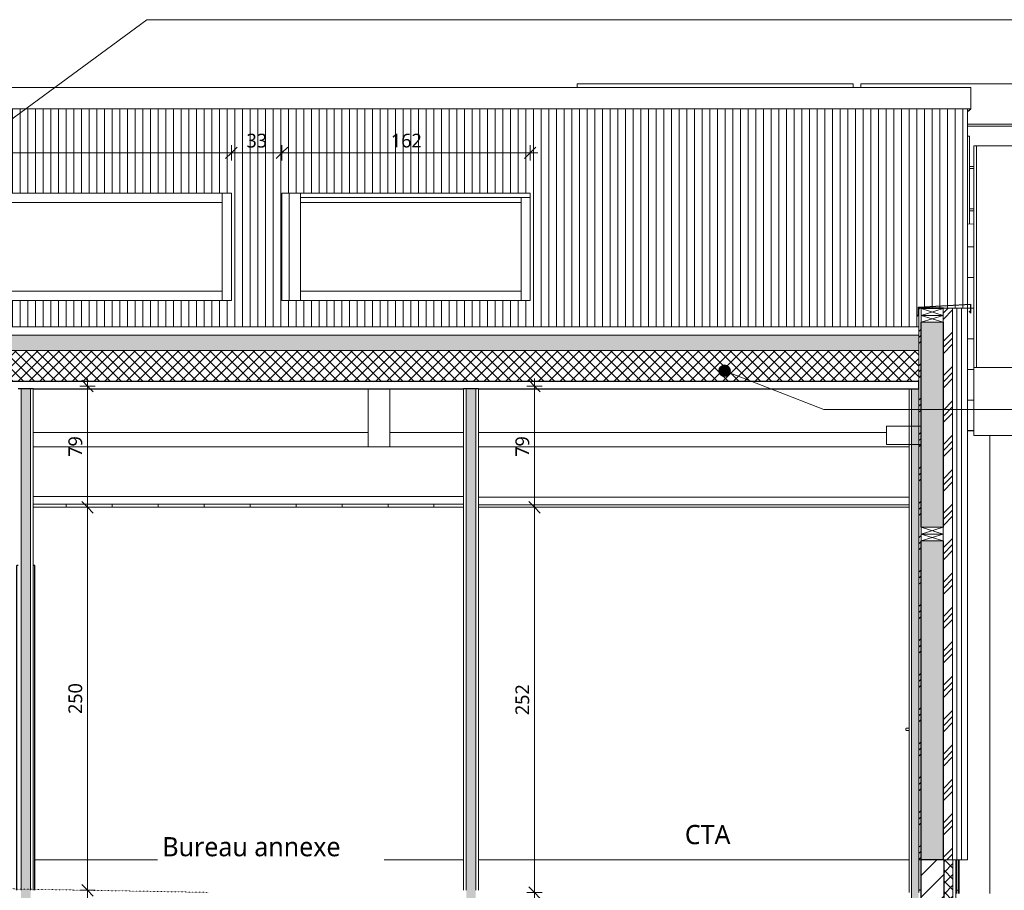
# Model space of a CAD drawing. Header units: millimetres. Extents: x -19731 to 221935, y -2951 to 6011.
# Tile 26 of 41: x 135783 to 142207, y 0 to 5682. Entities that reach past the tile are written whole.
import ezdxf

# ---------------------------------------------------------------- set-up
doc = ezdxf.new("R2010")
doc.units = ezdxf.units.MM
doc.linetypes.add('A-pointilles', pattern=[0.53, 0, -0.53])
for name, color, linetype, lineweight in [('A-ANNO-DIMS', 211, 'Continuous', 9), ('A-ANNO-DIMS-50', 211, 'Continuous', 9), ('A-AREA-IDEN', 2, 'Continuous', 9), ('A-CLNG', 13, 'Continuous', 13), ('A-CLNG-FNSH', 13, 'Continuous', 13), ('A-CLNG-PATT', 13, 'Continuous', 13), ('A-DETL-GENF', 92, 'Continuous', 13), ('A-DOOR', 31, 'Continuous', 25), ('A-DOOR-FRAM', 31, 'Continuous', 25), ('A-GLAZ-CWMG', 51, 'Continuous', 13), ('A-ROOF', 132, 'Continuous', 13), ('A-ROOF-FNSH', 132, 'Continuous', 13), ('A-ROOF-PATT', 132, 'Continuous', 13), ('A-WALL', 113, 'Continuous', 13), ('A-WALL-FNSH', 113, 'Continuous', 13), ('A-WALL-PATT', 111, 'Continuous', 13), ('C-TOPO-FNSH', 192, 'A-pointilles', 13), ('G-ANNO-TEXT', 231, 'Continuous', 9), ('Q-SPCQ', 91, 'Continuous', 13), ('S-BEAM', 12, 'Continuous', 13)]:
    doc.layers.add(name, color=color, linetype=linetype, lineweight=lineweight)
doc.styles.add('Trebuchet MS', font='trebuc.ttf', dxfattribs={"height": 90})
doc.styles.add('Trebuchet MS_1', font='trebuc.ttf', dxfattribs={"height": 125})
doc.dimstyles.new('Cotes100e_Intérieur', dxfattribs={"dimscale": 304.8, "dimtxt": 92.785582, "dimasz": 0.246063, "dimexe": 0.164042, "dimexo": 0.0625, "dimgap": 0.032808, "dimtad": 1, "dimdec": 0, "dimlfac": 0.1, "dimzin": 0, "dimdsep": 46, "dimtxsty": 'Trebuchet MS', "dimblk1": 'OBLIQUE', "dimblk2": 'OBLIQUE', "dimsah": 1, "dimcen": 0.09, "dimdle": 0.164042, "dimazin": 0, "dimtfac": 1, "dimtdec": 4, "dimtix": 1, "dimtmove": 0, "dimatfit": 3, "dimfxl": 0.164042, "dimfxlon": 1, "dimtvp": 1, "dimtolj": 1, "dimtzin": 0, "dimarcsym": 2})
pattern_1 = [(45, (124385.96, 3183.11), (-112.2532, 112.2532), []), (45, (124425.64, 3183.11), (0, 224.5064), []), (45, (124346.27, 3183.11), (0, 224.5064), [])]
pattern_2 = [(135, (141967.266, 2636.57), (-177.7999, 88.8996), [15.715, -110.008]), (135, (141889.48, 2669.904), (-177.7999, 88.8996), [15.715, -110.008]), (135, (141967.266, 2681.02), (-177.7999, 88.8996), [15.715, -110.008]), (135, (141889.48, 2714.355), (-177.7999, 88.8996), [15.715, -110.008]), (161.565, (141956.153, 2647.68), (-355.59962, 88.89985), [35.141, -245.986]), (161.565, (141922.816, 2658.792), (-355.59962, 88.89985), [35.141, -245.986]), (161.565, (141956.154, 2692.13), (-355.59962, 88.89985), [35.141, -245.986]), (161.565, (141922.816, 2703.242), (-355.59962, 88.89985), [35.141, -245.986]), (225, (141889.48, 2647.68), (177.7999, 88.8996), [15.715, -110.008]), (225, (141967.266, 2681.02), (177.7999, 88.8996), [15.715, -110.008]), (225, (141889.48, 2692.13), (177.7999, 88.8996), [15.715, -110.008]), (225, (141967.265, 2725.467), (177.7999, 88.8996), [15.715, -110.008]), (198.435, (141922.816, 2658.792), (355.59962, 88.89985), [35.141, -245.986]), (198.435, (141956.153, 2669.904), (355.59962, 88.89985), [35.141, -245.986]), (198.435, (141922.816, 2703.242), (355.59962, 88.89985), [35.141, -245.986]), (198.435, (141956.153, 2714.355), (355.59962, 88.89985), [35.141, -245.986])]

# ---------------------------------------------------------------- blocks, each defined once
blk = doc.blocks.new('Family - IfcBeam - POUTRE-251686-COUPE HH_50')
at = {"layer": 'S-BEAM', "color": 10, "lineweight": 18}
for p, q in [((13462.7, 4921.4), (13475.8, 4921.4)), ((13475.8, 4921.4), (13475.8, 4349.7))]:
    blk.add_line(p, q, dxfattribs=at)
blk = doc.blocks.new('Family - IfcBeam - POUTRE-252028-COUPE HH_50')
at = {"layer": 'S-BEAM', "color": 10, "lineweight": 18}
for p, q in [((9036.6, 4550), (9036.6, 3850)), ((9111.6, 3850), (9111.6, 4550))]:
    blk.add_line(p, q, dxfattribs=at)
blk = doc.blocks.new('Family - IfcBeam - POUTRE-252108-COUPE HH_50')
at = {"layer": 'S-BEAM', "color": 10, "lineweight": 18}
for p, q in [((9623.2, 3273.7), (9552.9, 3273.7)), ((9552.9, 3273.7), (9552.9, 3083.9)), ((9692.9, 3273.7), (9623.2, 3273.7)), ((9692.9, 3083.3), (9692.9, 3273.7)), ((9552.9, 3083.9), (9552.9, 2893.5)), ((9692.9, 2893.5), (9692.9, 3083.3)), ((9552.9, 2893.5), (9623, 2893.5)), ((9623, 2893.5), (9692.9, 2893.5))]:
    blk.add_line(p, q, dxfattribs=at)
blk = doc.blocks.new('Family - IfcBeam - PANNE-252250-COUPE HH_50')
at = {"layer": 'S-BEAM', "color": 10, "lineweight": 18}
for p, q in [((9552.9, 2988.6), (7367.7, 2988.6)), ((10174.2, 2988.6), (9692.9, 2988.6)), ((12934.8, 2988.6), (10272.2, 2988.6))]:
    blk.add_line(p, q, dxfattribs=at)
blk = doc.blocks.new('Family - IfcBeam - CVT-252492-COUPE HH_50')
at = {"layer": 'S-BEAM', "color": 10, "lineweight": 18}
for p, q in [((7367.7, 2895), (9552.9, 2895)), ((9692.9, 2895), (10174.2, 2895)), ((10272.2, 2895), (13081.7, 2895))]:
    blk.add_line(p, q, dxfattribs=at)
blk = doc.blocks.new('Family - IfcBeam - CVT-252644-COUPE HH_50')
at = {"layer": 'S-BEAM', "color": 10, "lineweight": 18}
for p, q in [((12956.4, 3030), (12934.8, 3030)), ((12934.8, 3030), (12934.8, 2921.5)), ((13159.8, 3030), (12956.4, 3030)), ((13159.8, 3018.5), (13159.8, 3030)), ((13159.8, 2910), (13159.8, 3018.5)), ((12934.8, 2921.5), (12934.8, 2910)), ((12934.8, 2910), (13138.2, 2910)), ((13138.2, 2910), (13159.8, 2910))]:
    blk.add_line(p, q, dxfattribs=at)
blk = doc.blocks.new('GROUPE SCOLAIRE ST JULIEN - PRO - Ind A_importrevit_ifc-3-COUPE HH_50')
at = {"layer": 'S-BEAM', "color": 10, "lineweight": 18}
for name in ['Family - IfcBeam - POUTRE-251686-COUPE HH_50', 'Family - IfcBeam - POUTRE-252028-COUPE HH_50', 'Family - IfcBeam - POUTRE-252108-COUPE HH_50', 'Family - IfcBeam - CVT-252644-COUPE HH_50', 'Family - IfcBeam - PANNE-252250-COUPE HH_50', 'Family - IfcBeam - CVT-252492-COUPE HH_50']:
    blk.add_blockref(name, (0, 0), dxfattribs=at)
blk = doc.blocks.new('PINT_ plein-vitré - P90 vitré-8161182-COUPE HH_50')
at = {"layer": 'A-DOOR', "color": 20}
for p, q in [((7269.7, 2120), (7259.7, 2120)), ((7259.7, 8.4), (7259.7, 2120)), ((7377.7, 2120), (7367.7, 2120)), ((7377.7, 6.3), (7377.7, 2120)), ((7259.7, 5.7), (7259.7, 7.5)), ((7259.7, 0), (7259.7, 5.7)), ((7377.7, 3.6), (7377.7, 5.5)), ((7377.7, 0), (7377.7, 3.6))]:
    blk.add_line(p, q, dxfattribs=at)
blk = doc.blocks.new('Meneau rectangulaire - 60 x 60mm-8077862-COUPE HH_50')
at = {"layer": 'A-GLAZ-CWMG', "color": 30}
blk.add_line((10549.6, 3850), (10549.6, 4520.4), dxfattribs=at)
blk = doc.blocks.new('Meneau rectangulaire - 60 x 60mm-8360159-COUPE HH_50')
at = {"layer": 'A-GLAZ-CWMG', "color": 30}
for p, q in [((9111.6, 3910), (10549.6, 3910)), ((10549.6, 3910), (10549.6, 3850))]:
    blk.add_line(p, q, dxfattribs=at)
blk = doc.blocks.new('Meneau rectangulaire - 60 x 60mm-V34-COUPE HH_50')
at = {"layer": 'A-GLAZ-CWMG', "color": 30}
blk.add_line((8599.6, 4550), (8599.6, 3850), dxfattribs=at)
blk = doc.blocks.new('Meneau rectangulaire - 60 x 60mm-8524252-COUPE HH_50')
at = {"layer": 'A-GLAZ-CWMG', "color": 30}
for p, q in [((4129.6, 3850), (4129.6, 3910)), ((5569.6, 3910), (4129.6, 3910)), ((5569.6, 3910), (5569.6, 3850))]:
    blk.add_line(p, q, dxfattribs=at)
blk = doc.blocks.new('Meneau rectangulaire - 60 x 60mm-8360160-COUPE HH_50')
at = {"layer": 'A-GLAZ-CWMG', "color": 30}
for p, q in [((10549.6, 4520.4), (10549.6, 4490)), ((10549.6, 4490), (9111.6, 4490))]:
    blk.add_line(p, q, dxfattribs=at)
blk = doc.blocks.new('Meneau rectangulaire - 60 x 60mm-V35-COUPE HH_50')
at = {"layer": 'A-GLAZ-CWMG', "color": 30}
for p, q in [((7159.6, 4490), (7159.6, 4550)), ((8599.6, 4550), (8599.6, 4490)), ((7159.6, 4490), (8599.6, 4490))]:
    blk.add_line(p, q, dxfattribs=at)
blk = doc.blocks.new('Panneau Photovoltaïque 1700x1000 - Panneau Photovoltaïque 1800x1134-V36-COUPE HH_50')
at = {"layer": 'Q-SPCQ', "color": 30}
for p, q in [((14566.7, 5263.9), (12766.7, 5263.9)), ((12766.7, 5263.9), (12766.7, 5240)), ((14566.7, 5000.5), (14566.7, 5263.9)), ((13462.7, 5000.5), (14566.7, 5000.5)), ((14566.7, 4987.8), (14566.7, 5000.5))]:
    blk.add_line(p, q, dxfattribs=at)
blk = doc.blocks.new('Panneau Photovoltaïque 1700x1000 - Panneau Photovoltaïque 1800x1134-V38-COUPE HH_50')
at = {"layer": 'Q-SPCQ', "color": 30}
for p, q in [((14566.7, 4987.8), (13462.7, 4987.8)), ((14566.7, 4860), (14566.7, 4987.8)), ((13475.8, 4724.5), (13502.9, 4724.5))]:
    blk.add_line(p, q, dxfattribs=at)
blk = doc.blocks.new('Panneau Photovoltaïque 1700x1000 - Panneau Photovoltaïque 1800x1134-V39-COUPE HH_50')
at = {"layer": 'Q-SPCQ', "color": 30}
for p, q in [((13502.9, 4711.7), (13475.8, 4711.7)), ((13475.8, 4448.4), (13502.9, 4448.4))]:
    blk.add_line(p, q, dxfattribs=at)
blk = doc.blocks.new('Panneau Photovoltaïque 1700x1000 - Panneau Photovoltaïque 1800x1134-V40-COUPE HH_50')
at = {"layer": 'Q-SPCQ', "color": 30}
blk.add_line((13502.9, 4435.6), (13475.8, 4435.6), dxfattribs=at)
blk = doc.blocks.new('Porte d_entrée tierce - Panneau vitré - 140cm x 225cm-8512787-COUPE HH_50')
at = {"layer": 'A-DOOR', "color": 30, "lineweight": 13}
for p, q in [((13061.1, 1055.3), (13061.1, 1046)), ((13081.7, 1057.3), (13063.1, 1057.3)), ((13063.1, 1044), (13081.7, 1044))]:
    blk.add_line(p, q, dxfattribs=at)
for points, knots in [([(13063.1, 1057.3), (13062.9, 1057.3), (13062.6, 1057.3), (13062.3, 1057.1), (13062.1, 1057), (13062, 1057), (13061.8, 1056.9), (13061.7, 1056.7), (13061.5, 1056.5), (13061.3, 1056.3), (13061.2, 1056.1), (13061.1, 1055.7), (13061.1, 1055.5), (13061.1, 1055.3)], [0, 0, 0, 0, 0.166667, 0.25, 0.333333, 0.375, 0.416667, 0.5, 0.583333, 0.666667, 0.75, 0.833333, 1, 1, 1, 1]), ([(13061.1, 1046), (13061.1, 1045.8), (13061.1, 1045.5), (13061.2, 1045.2), (13061.3, 1045), (13061.5, 1044.8), (13061.7, 1044.6), (13061.9, 1044.4), (13062, 1044.3), (13062.2, 1044.2), (13062.3, 1044.1), (13062.6, 1044), (13062.9, 1044), (13063.1, 1044)], [0, 0, 0, 0, 0.166667, 0.25, 0.333333, 0.416667, 0.5, 0.583333, 0.666667, 0.708333, 0.75, 0.833333, 1, 1, 1, 1])]:
    blk.add_open_spline(points, degree=3, knots=knots, dxfattribs=at)
at = {"layer": 'A-DOOR-FRAM', "color": 20}
blk.add_line((13157.2, 0), (13144.7, 0), dxfattribs=at)
blk = doc.blocks.new('Panneau Photovoltaïque 1700x1000 - Panneau Photovoltaïque 1800x1134-V41-COUPE HH_50')
at = {"layer": 'Q-SPCQ', "color": 30}
for p, q in [((12716.7, 5263.9), (10916.7, 5263.9)), ((10916.7, 5263.9), (10916.7, 5240)), ((12716.7, 5240), (12716.7, 5263.9))]:
    blk.add_line(p, q, dxfattribs=at)
blk = doc.blocks.new('STR_RECTANGLE - Croix 45x145-8086014-COUPE HH_50')
at = {"layer": 'A-DETL-GENF'}
for p, q in [((-1277.7, 245), (-1277.7, 200)), ((-1277.7, 245), (-1277.7, 200)), ((-1132.7, 200), (-1277.7, 245)), ((-1277.7, 200), (-1132.7, 245)), ((-1277.7, 200), (-1132.7, 200)), ((-1277.7, 200), (-1132.7, 200)), ((-1132.7, 200), (-1132.7, 245)), ((-1132.7, 200), (-1132.7, 245))]:
    blk.add_line(p, q, dxfattribs=at)
blk = doc.blocks.new('STR_RECTANGLE - Croix 45x145-V50-COUPE HH_50')
at = {"layer": 'A-DETL-GENF'}
for p, q in [((-1132.7, 290), (-1277.7, 290)), ((-1277.7, 290), (-1277.7, 245)), ((-1277.7, 290), (-1277.7, 245)), ((-1132.7, 290), (-1277.7, 290)), ((-1132.7, 245), (-1277.7, 290)), ((-1277.7, 245), (-1132.7, 290)), ((-1132.7, 245), (-1132.7, 290)), ((-1132.7, 245), (-1132.7, 290)), ((-1277.7, 245), (-1132.7, 245)), ((-1277.7, 245), (-1132.7, 245))]:
    blk.add_line(p, q, dxfattribs=at)
blk = doc.blocks.new('DIMBLOCK11-COUPE HH_50')
at = {"layer": 'A-ANNO-DIMS-50'}
for p, q in [((136225.9, 2500), (136188.4, 2537.5)), ((136225.9, 2550), (136225.9, -50)), ((136225.9, 2500), (136175.9, 2500)), ((136225.9, 2500), (136263.4, 2462.5)), ((136225.9, 2500), (136275.9, 2500)), ((136225.9, 0), (136175.9, 0)), ((136225.9, 0), (136188.4, 37.5)), ((136225.9, 0), (136263.4, -37.5)), ((136225.9, 0), (136275.9, 0))]:
    blk.add_line(p, q, dxfattribs=at)
at = {"layer": 'A-ANNO-DIMS-50', "color": 0, "insert": (136100.7, 1150.9), "char_height": 90, "width": 237.783, "attachment_point": 1, "rotation": 90, "line_spacing_factor": 1.048425, "style": 'Trebuchet MS'}
blk.add_mtext('250', dxfattribs=at)
blk = doc.blocks.new('_Oblique')
at = {"color": 0, "linetype": 'ByBlock', "lineweight": -2}
blk.add_line((-0.5, -0.5), (0.5, 0.5), dxfattribs=at)
blk = doc.blocks.new('DIMBLOCK12-COUPE HH_50')
at = {"layer": 'A-ANNO-DIMS-50'}
for p, q in [((137494.1, 4813.1), (137494.1, 4863.1)), ((137494.1, 4813.1), (137531.6, 4850.6)), ((139114.1, 4813.1), (139114.1, 4863.1)), ((139114.1, 4813.1), (139151.6, 4850.6)), ((139164.1, 4813.1), (137444.1, 4813.1)), ((137494.1, 4813.1), (137456.6, 4775.6)), ((137494.1, 4813.1), (137494.1, 4763.1)), ((139114.1, 4813.1), (139076.6, 4775.6)), ((139114.1, 4813.1), (139114.1, 4763.1))]:
    blk.add_line(p, q, dxfattribs=at)
at = {"layer": 'A-ANNO-DIMS-50', "color": 0, "insert": (138205.1, 4938.3), "char_height": 90, "width": 237.783, "attachment_point": 1, "line_spacing_factor": 1.048425, "style": 'Trebuchet MS'}
blk.add_mtext('162', dxfattribs=at)
blk = doc.blocks.new('DIMBLOCK15-COUPE HH_50')
at = {"layer": 'A-ANNO-DIMS-50'}
for p, q in [((132574.1, 4813.1), (132574.1, 4863.1)), ((132574.1, 4813.1), (132611.6, 4850.6)), ((137164.1, 4813.1), (137164.1, 4863.1)), ((137164.1, 4813.1), (137201.6, 4850.6)), ((132524.1, 4813.1), (137214.1, 4813.1)), ((132574.1, 4813.1), (132536.6, 4775.6)), ((132574.1, 4813.1), (132574.1, 4763.1)), ((137164.1, 4813.1), (137126.6, 4775.6)), ((137164.1, 4813.1), (137164.1, 4763.1))]:
    blk.add_line(p, q, dxfattribs=at)
at = {"layer": 'A-ANNO-DIMS-50', "color": 0, "insert": (134770.1, 4938.3), "char_height": 90, "width": 237.783, "attachment_point": 1, "line_spacing_factor": 1.048425, "style": 'Trebuchet MS'}
blk.add_mtext('459', dxfattribs=at)
blk = doc.blocks.new('DIMBLOCK17-COUPE HH_50')
at = {"layer": 'A-ANNO-DIMS-50'}
for p, q in [((137164.1, 4813.1), (137164.1, 4863.1)), ((137164.1, 4813.1), (137201.6, 4850.6)), ((137494.1, 4813.1), (137494.1, 4863.1)), ((137494.1, 4813.1), (137531.6, 4850.6)), ((137114.1, 4813.1), (137544.1, 4813.1)), ((137164.1, 4813.1), (137126.6, 4775.6)), ((137164.1, 4813.1), (137164.1, 4763.1)), ((137494.1, 4813.1), (137456.6, 4775.6)), ((137494.1, 4813.1), (137494.1, 4763.1))]:
    blk.add_line(p, q, dxfattribs=at)
at = {"layer": 'A-ANNO-DIMS-50', "color": 0, "insert": (137263.1, 4938.3), "char_height": 90, "width": 158.522, "attachment_point": 1, "line_spacing_factor": 1.048425, "style": 'Trebuchet MS'}
blk.add_mtext('33', dxfattribs=at)
blk = doc.blocks.new('DIMBLOCK21-COUPE HH_50')
at = {"layer": 'A-ANNO-DIMS-50'}
for p, q in [((136225.9, 3341.5), (136225.9, 2450)), ((136225.9, 3291.5), (136175.9, 3291.5)), ((136225.9, 3291.5), (136188.4, 3329)), ((136225.9, 3291.5), (136263.4, 3254)), ((136225.9, 3291.5), (136275.9, 3291.5)), ((136225.9, 2500), (136188.4, 2537.5)), ((136225.9, 2500), (136175.9, 2500)), ((136225.9, 2500), (136263.4, 2462.5)), ((136225.9, 2500), (136275.9, 2500))]:
    blk.add_line(p, q, dxfattribs=at)
at = {"layer": 'A-ANNO-DIMS-50', "color": 0, "insert": (136100.7, 2829.7), "char_height": 90, "width": 158.522, "attachment_point": 1, "rotation": 90, "line_spacing_factor": 1.048425, "style": 'Trebuchet MS'}
blk.add_mtext('79', dxfattribs=at)
blk = doc.blocks.new('DIMBLOCK22-COUPE HH_50')
at = {"layer": 'A-ANNO-DIMS-50'}
for p, q in [((139142.3, 2500), (139104.8, 2537.5)), ((139142.3, 2550), (139142.3, -65)), ((139142.3, 2500), (139092.3, 2500)), ((139142.3, 2500), (139179.8, 2462.5)), ((139142.3, 2500), (139192.3, 2500)), ((139142.3, -15), (139104.8, 22.5)), ((139142.3, -15), (139092.3, -15)), ((139142.3, -15), (139179.8, -52.5)), ((139142.3, -15), (139192.3, -15))]:
    blk.add_line(p, q, dxfattribs=at)
at = {"layer": 'A-ANNO-DIMS-50', "color": 0, "insert": (139017.1, 1143.4), "char_height": 90, "width": 237.783, "attachment_point": 1, "rotation": 90, "line_spacing_factor": 1.048425, "style": 'Trebuchet MS'}
blk.add_mtext('252', dxfattribs=at)
blk = doc.blocks.new('DIMBLOCK23-COUPE HH_50')
at = {"layer": 'A-ANNO-DIMS-50'}
for p, q in [((139142.3, 3341.5), (139142.3, 2450)), ((139142.3, 3291.5), (139092.3, 3291.5)), ((139142.3, 3291.5), (139104.8, 3329)), ((139142.3, 3291.5), (139179.8, 3254)), ((139142.3, 3291.5), (139192.3, 3291.5)), ((139142.3, 2500), (139104.8, 2537.5)), ((139142.3, 2500), (139092.3, 2500)), ((139142.3, 2500), (139179.8, 2462.5)), ((139142.3, 2500), (139192.3, 2500))]:
    blk.add_line(p, q, dxfattribs=at)
at = {"layer": 'A-ANNO-DIMS-50', "color": 0, "insert": (139017.1, 2829.7), "char_height": 90, "width": 158.522, "attachment_point": 1, "rotation": 90, "line_spacing_factor": 1.048425, "style": 'Trebuchet MS'}
blk.add_mtext('79', dxfattribs=at)

msp = doc.modelspace()

# ---------------------------------------------------------------- hatches: boundary and pattern name
at = {"layer": 'A-CLNG-PATT'}
h = msp.add_hatch(dxfattribs=at)
h.set_pattern_fill('FP_88', color=30, style=0, pattern_type=2)
h.set_pattern_definition([(90, (124385.96, 3183.1), (-300, 2e-14), [])])
h.paths.add_polyline_path([(138645.7, 2500), (138678.7, 2500), (138678.7, 2520), (135872.2, 2520), (135872.2, 2500), (138267.6, 2500)])
at = {"layer": 'A-ROOF-PATT'}
h = msp.add_hatch(dxfattribs=at)
h.set_pattern_fill('FP_76', color=256, style=0, pattern_type=2)
h.set_pattern_definition([(90, (171024.65, 5642.6), (-500, 3e-14), [])])
h.paths.add_polyline_path([(145452, 3412.1), (157173.8, 3412.1), (157173.8, 4860), (142007.4, 4860), (142007.4, 3412.1), (145073.8, 3412.1)])
h = msp.add_hatch(dxfattribs=at)
h.set_pattern_fill('FP_81', color=30, style=0, pattern_type=2)
h.set_pattern_definition([(25.059, (124385.96, 5070.77), (45.6662, -161.5217), [27.035, -297.385]), (358.034, (124385.96, 5070.77), (-125.6539, 151.8111), [30.382, -334.201]), (115.181, (124416.32, 5069.73), (187.68, 363.298), [13.805, -151.855]), (22.24, (124385.96, 5110.63), (72.0256, -225.2266), [42.747, -470.221]), (106.516, (124431.14, 5107.9), (402.976, 436.401), [19.743, -217.17]), (356.518, (124385.96, 5110.63), (329.6576, 202.981), [45.263, -497.898]), (8.565, (124436.76, 5100.67), (125.5711, -106.9998), [35.971, -395.676]), (345.177, (124436.76, 5100.67), (-207.5815, 232.173), [26.139, -287.528]), (49.462, (124462.03, 5093.98), (187.918, -215.074), [15.848, -174.327]), (16.754, (124385.956, 5070.77), (129.3454, 103.42685), [13.889, -260.531, 13.889, -268.107, -278.84]), (16.754, (124385.956, 5070.77), (129.3454, 103.42685), [-556.418, 13.889, -264.951]), (2.957, (124385.956, 5070.77), (173.55452, 80.67148), [16.643, -176.01, 16.643, -304.613, -127.342]), (2.957, (124385.956, 5070.77), (173.55452, 80.67148), [-513.908, 16.643, -110.699]), (345.967, (124272.67, 5070.77), (154.76665, 24.60333), [14.574, -95.832, 14.574, -329.893, -457.08]), (345.967, (124272.67, 5070.77), (154.76665, 24.60333), [-454.872, 14.574, -442.506]), (340.226, (124221.87, 5070.77), (55.6807, 106.442), [13.134, -116.218, 13.134, -485.567]), (340.226, (124221.87, 5070.77), (55.6807, 106.442), [-142.486, -193.033, 13.134, -279.4])])
h.paths.add_polyline_path([(139054.1, 4520.4), (139114.1, 4520.4), (139114.1, 4521.7), (137616.1, 4521.7), (137616.1, 4520.4), (139023.8, 4520.4)])
h.paths.add_polyline_path([(130636.1, 4520.4), (132248.8, 4520.4), (132250.6, 4521.7), (130636.1, 4521.7)])
h = msp.add_hatch(dxfattribs=at)
h.set_pattern_fill('FP_82', color=30, style=0, pattern_type=2)
h.set_pattern_definition([(0, (124385.96, 3183.11), (158.75, 158.75), [158.75, -158.75]), (0, (124385.96, 3242.64), (158.75, 158.75), [158.75, -158.75]), (0, (124385.96, 3302.18), (158.75, 158.75), [158.75, -158.75]), (90, (124405.8, 3322.02), (-158.75, 158.75), [158.75, -158.75]), (90, (124465.33, 3322.02), (-158.75, 158.75), [158.75, -158.75]), (90, (124524.86, 3322.02), (-158.75, 158.75), [158.75, -158.75])])
h.paths.add_polyline_path([(134486.4, 3523.5), (141649.3, 3523.5), (141649.3, 3623.6), (127386.9, 3623.6), (127386.9, 3523.5), (134391.8, 3523.5)])
h = msp.add_hatch(dxfattribs=at)
h.set_pattern_fill('FP_83', color=30, angle=-225, style=0, pattern_type=2)
h.set_pattern_definition([(225, (134518.07, 3623.584), (35.35534, -35.35534), []), (315, (134518.07, 3623.584), (35.35534, 35.35534), [])])
h.paths.add_polyline_path([(127386.9, 3323.4), (141649.3, 3323.4), (141649.3, 3523.5), (127386.9, 3523.5), (127386.9, 3401.3)])
at = {"layer": 'A-WALL-PATT'}
h = msp.add_hatch(dxfattribs=at)
h.set_pattern_fill('FP_93', color=30, style=0, pattern_type=2)
h.set_pattern_definition([(90, (124385.956, 3183.113), (-50, 3e-15), [])])
h.paths.add_polyline_path([(127449.9, 3678.7), (141649.3, 3678.7), (141649.3, 3800), (141967.3, 3800), (141967.3, 3821.8), (141647.3, 3805), (141647.3, 3755), (141640.2, 3747.9), (141638.8, 3749.3), (141645.3, 3755.8), (141645.3, 3806.9), (141967.3, 3823.8), (141967.3, 5100), (127068.9, 5100), (127068.9, 3823.8), (127390.9, 3806.9), (127390.9, 3800), (127449.9, 3800), (127449.9, 3735.6)])
h.paths.add_polyline_path([(127181.9, 3800), (127388.9, 3800), (127388.9, 3805), (127068.9, 3821.8), (127068.9, 3800), (127166.9, 3800)])
h.paths.add_polyline_path([(137164.1, 3850), (132574.1, 3850), (132574.1, 4550), (137164.1, 4550), (137164.1, 3902.8)])
h.paths.add_polyline_path([(137494.1, 3850), (137494.1, 4550), (139114.1, 4550), (139114.1, 3850), (137511.3, 3850)])
h.paths.add_polyline_path([(132256.1, 3850), (130636.1, 3850), (130636.1, 4550), (132256.1, 4550), (132256.1, 3902.8)])
h = msp.add_hatch(dxfattribs=at)
h.set_pattern_fill('FP_49', color=256, style=0, pattern_type=2)
h.set_pattern_definition([(0, (148921.79, 0), (0, 200), []), (90, (148921.79, 0), (-200, 200), [200, -200])])
h.paths.add_polyline_path([(141906.3, 0), (141906.3, 200), (141894.3, 200), (141894.3, 0)])
h.paths.add_polyline_path([(142007.4, 3000), (142007.4, 4347), (141967.3, 4351), (141967.3, 3823.8), (141989.3, 3824.9), (141989.3, 3768), (141978.8, 3778.5), (141980.2, 3779.9), (141987.3, 3772.8), (141987.3, 3822.8), (141967.3, 3821.8), (141967.3, 3000)])
h = msp.add_hatch(dxfattribs=at)
h.set_pattern_fill('FP_72', color=30, style=0, pattern_type=2)
h.set_pattern_definition(pattern_1)
h.paths.add_polyline_path([(141664.3, 200), (141664.3, 3800), (141649.3, 3800), (141649.3, 200)])
h = msp.add_hatch(dxfattribs=at)
h.set_pattern_fill('FP_87', color=30, angle=135, style=0, pattern_type=2)
h.set_pattern_definition(pattern_2)
h.paths.add_polyline_path([(141664.3, 200), (141809.3, 200), (141809.3, 2280), (141664.3, 2280), (141664.3, 225.2)])
h.paths.add_polyline_path([(141809.3, 2370), (141809.3, 3707.5), (141664.3, 3707.5), (141664.3, 2370), (141765.2, 2370)])
h.paths.add_polyline_path([(141664.3, 3797.5), (141809.3, 3797.5), (141809.3, 3800), (141664.3, 3800)])
h = msp.add_hatch(dxfattribs=at)
h.set_pattern_fill('FP_72', color=30, style=0, pattern_type=2)
h.set_pattern_definition(pattern_1)
h.paths.add_polyline_path([(141869.3, 200), (141869.3, 3800), (141809.3, 3800), (141809.3, 200), (141859.8, 200)])
h = msp.add_hatch(dxfattribs=at)
h.set_pattern_fill('FP_78', color=30, angle=135, style=0, pattern_type=2)
h.set_pattern_definition([(135, (135872.226, 1665.8), (-177.7999, 88.8996), [15.715, -110.008]), (135, (135794.44, 1699.14), (-177.7999, 88.8996), [15.715, -110.008]), (135, (135872.226, 1710.25), (-177.7999, 88.8996), [15.715, -110.008]), (135, (135794.44, 1743.59), (-177.7999, 88.8996), [15.715, -110.008]), (161.565, (135861.113, 1676.916), (-355.59962, 88.89985), [35.141, -245.986]), (161.565, (135827.776, 1688.03), (-355.59962, 88.89985), [35.141, -245.986]), (161.565, (135861.113, 1721.366), (-355.59962, 88.89985), [35.141, -245.986]), (161.565, (135827.776, 1732.477), (-355.59962, 88.89985), [35.141, -245.986]), (225, (135794.44, 1676.916), (177.7999, 88.8996), [15.715, -110.008]), (225, (135872.226, 1710.25), (177.7999, 88.8996), [15.715, -110.008]), (225, (135794.44, 1721.366), (177.7999, 88.8996), [15.715, -110.008]), (225, (135872.226, 1754.703), (177.7999, 88.8996), [15.715, -110.008]), (198.435, (135827.776, 1688.03), (355.59962, 88.89985), [35.141, -245.986]), (198.435, (135861.113, 1699.14), (355.59962, 88.89985), [35.141, -245.986]), (198.435, (135827.776, 1732.477), (355.59962, 88.89985), [35.141, -245.986]), (198.435, (135861.113, 1743.59), (355.59962, 88.89985), [35.141, -245.986])])
h.paths.add_polyline_path([(135792.2, -175), (135854.2, -175), (135854.2, 3273.4), (135792.2, 3273.4), (135792.2, -109.1)])
h = msp.add_hatch(dxfattribs=at)
h.set_pattern_fill('FP_74', color=30, angle=135, style=0, pattern_type=2)
h.set_pattern_definition([(135, (138776.746, 1665.804), (-177.7999, 88.8996), [15.715, -110.008]), (135, (138698.96, 1699.14), (-177.7999, 88.8996), [15.715, -110.008]), (135, (138776.746, 1710.25), (-177.7999, 88.8996), [15.715, -110.008]), (135, (138698.96, 1743.59), (-177.7999, 88.8996), [15.715, -110.008]), (161.565, (138765.634, 1676.916), (-355.59962, 88.89985), [35.141, -245.986]), (161.565, (138732.296, 1688.028), (-355.59962, 88.89985), [35.141, -245.986]), (161.565, (138765.634, 1721.366), (-355.59962, 88.89985), [35.141, -245.986]), (161.565, (138732.296, 1732.478), (-355.59962, 88.89985), [35.141, -245.986]), (225, (138698.96, 1676.915), (177.7999, 88.8996), [15.715, -110.008]), (225, (138776.746, 1710.25), (177.7999, 88.8996), [15.715, -110.008]), (225, (138698.96, 1721.365), (177.7999, 88.8996), [15.715, -110.008]), (225, (138776.746, 1754.7), (177.7999, 88.8996), [15.715, -110.008]), (198.435, (138732.296, 1688.028), (355.59962, 88.89985), [35.141, -245.986]), (198.435, (138765.634, 1699.14), (355.59962, 88.89985), [35.141, -245.986]), (198.435, (138732.296, 1732.478), (355.59962, 88.89985), [35.141, -245.986]), (198.435, (138765.634, 1743.59), (355.59962, 88.89985), [35.141, -245.986])])
h.paths.add_polyline_path([(138740.3, -175), (138758.7, -175), (138758.7, 3273.4), (138696.7, 3273.4), (138696.7, -175)])
h = msp.add_hatch(dxfattribs=at)
h.set_pattern_fill('FP_87', color=30, angle=135, style=0, pattern_type=2)
h.set_pattern_definition(pattern_2)
h.paths.add_polyline_path([(141649.3, -75), (141649.3, 3273), (141601.3, 3273), (141601.3, -75)])
h = msp.add_hatch(dxfattribs=at)
h.set_pattern_fill('FP_77', color=256, style=0, pattern_type=2)
h.set_pattern_definition([(90, (145311.7, 0), (-200, 1e-14), [])])
h.paths.add_polyline_path([(141954.3, -20), (142272.3, -20), (142272.3, 2967.6), (142007.4, 2967.6), (142007.4, 3000), (141967.3, 3000), (141967.3, 200), (141906.3, 200), (141906.3, -20)])
h = msp.add_hatch(dxfattribs=at)
h.set_pattern_fill('FP_84', color=30, style=0, pattern_type=2)
h.set_pattern_definition([(45, (124385.96, 3183.11), (-70.7107, 70.7107), [])])
h.paths.add_polyline_path([(141811.8, -800), (141811.8, 200), (141661.8, 200), (141661.8, -800), (141670.7, -800)])
h = msp.add_hatch(dxfattribs=at)
h.set_pattern_fill('FP_86', color=30, angle=135, style=0, pattern_type=2)
h.set_pattern_definition([(135, (141891.766, -300), (-35.3553, -35.3553), []), (225, (141891.766, -300), (35.3553, -35.3553), [])])
h.paths.add_polyline_path([(141871.8, -800), (141871.8, 200), (141811.8, 200), (141811.8, -800)])
at = {"layer": 'G-ANNO-TEXT'}
h = msp.add_hatch(color=7, dxfattribs=at)
edge = h.paths.add_edge_path()
edge.add_arc((140382.1, 3391.2), 37.5, 0, 360)

# ---------------------------------------------------------------- linework, layer by layer
at = {"layer": 'A-CLNG', "color": 30}
for p, q in [((138678.7, 2570), (135872.2, 2570)), ((138678.7, 2520), (135872.2, 2520)), ((141586.3, 2565), (138776.7, 2565)), ((141586.3, 2515), (138776.7, 2515))]:
    msp.add_line(p, q, dxfattribs=at)
at = {"layer": 'A-CLNG-FNSH', "color": 30}
for p, q in [((135872.2, 2500), (138678.7, 2500)), ((138776.7, 2500), (141586.3, 2500))]:
    msp.add_line(p, q, dxfattribs=at)
at = {"layer": 'A-ROOF', "color": 30}
for p, q in [((141989.3, 5240), (127046.9, 5240)), ((141989.3, 5240), (141989.3, 5100)), ((127046.9, 5100), (141989.3, 5100)), ((139114.1, 4521.7), (137616.1, 4521.7)), ((127386.9, 3523.5), (141649.3, 3523.5))]:
    msp.add_line(p, q, dxfattribs=at)
at = {"layer": 'A-ROOF', "color": 20, "lineweight": 25}
for p, q in [((141967.3, 5083.3), (141989.3, 5100)), ((127386.9, 3323.4), (141649.3, 3323.4)), ((141649.3, 3273.4), (141649.3, 3323.4)), ((135872.2, 3273.4), (138678.7, 3273.4)), ((138776.7, 3273.4), (141649.3, 3273.4))]:
    msp.add_line(p, q, dxfattribs=at)
at = {"layer": 'A-ROOF'}
for p, q in [((142007.4, 3000), (142007.4, 4860)), ((157173.8, 4860), (142007.4, 4860)), ((142007.4, 3412.1), (157173.8, 3412.1))]:
    msp.add_line(p, q, dxfattribs=at)
at = {"layer": 'A-ROOF-FNSH', "color": 30}
msp.add_line((141649.3, 3623.6), (127386.9, 3623.6), dxfattribs=at)
at = {"layer": 'A-WALL', "color": 30}
for p, q in [((141967.3, 3823.8), (141967.3, 5100)), ((132574.1, 4550), (137164.1, 4550)), ((137164.1, 4550), (137164.1, 3850)), ((137494.1, 3850), (137494.1, 4550)), ((137494.1, 4550), (139114.1, 4550)), ((139114.1, 4550), (139114.1, 3850)), ((137164.1, 3850), (132574.1, 3850)), ((139114.1, 3850), (137494.1, 3850)), ((141898.3, 3800), (141809.3, 3800)), ((141869.3, 200), (141869.3, 3800)), ((141898.3, 200), (141898.3, 3800)), ((141927.3, 200), (141927.3, 3800)), ((141967.3, 3800), (141967.3, 3821.8)), ((127449.9, 3678.7), (141649.3, 3678.7)), ((135792.2, 3273.4), (135792.2, 0)), ((135854.2, 3273.4), (135854.2, 0)), ((138696.7, 3273.4), (138696.7, 0)), ((138758.7, 3273.4), (138758.7, 0)), ((141601.3, -75), (141601.3, 3273)), ((141649.3, 200), (141649.3, 3273)), ((135882.2, 200), (138678.7, 200)), ((138776.7, 200), (141586.3, 200)), ((141811.8, 200), (141898.3, 200)), ((141871.8, 200), (141871.8, -800)), ((141894.3, 200), (141894.3, -20))]:
    msp.add_line(p, q, dxfattribs=at)
at = {"layer": 'A-WALL'}
for p, q in [((142007.4, 4347), (141967.3, 4351)), ((141967.3, 3000), (142007.4, 3000)), ((142007.4, 2967.6), (142007.4, 3000)), ((145482.2, 2967.6), (142007.4, 2967.6)), ((141906.3, -20), (141906.3, 200))]:
    msp.add_line(p, q, dxfattribs=at)
at = {"layer": 'A-WALL', "color": 20, "lineweight": 25}
for p, q in [((141809.3, 3800), (141664.3, 3800)), ((141664.3, 3797.5), (141664.3, 3800)), ((141809.3, 3797.5), (141809.3, 3800)), ((141664.3, 2370), (141664.3, 3707.5)), ((141809.3, 2370), (141809.3, 3707.5)), ((135872.2, 3273.4), (135774.2, 3273.4)), ((138776.7, 3273.4), (138678.7, 3273.4)), ((141664.3, 200), (141664.3, 2280)), ((141809.3, 200), (141809.3, 2280)), ((141661.8, 200), (141661.8, -800)), ((141811.8, 200), (141661.8, 200)), ((141811.8, 200), (141811.8, -800))]:
    msp.add_line(p, q, dxfattribs=at)
at = {"layer": 'A-WALL-FNSH', "color": 30}
for p, q in [((141989.3, 3824.9), (141645.3, 3806.9)), ((141645.3, 3806.9), (141645.3, 3755.8)), ((141647.3, 3805), (141987.3, 3822.8)), ((141647.3, 3755), (141647.3, 3805)), ((141664.3, 3800), (141649.3, 3800)), ((141649.3, 3800), (141649.3, 3273)), ((141967.3, 3800), (141898.3, 3800)), ((141967.3, 200), (141967.3, 3800)), ((141987.3, 3822.8), (141987.3, 3772.8)), ((141989.3, 3768), (141989.3, 3824.9)), ((141645.3, 3755.8), (141638.8, 3749.3)), ((141638.8, 3749.3), (141640.2, 3747.9)), ((141640.2, 3747.9), (141647.3, 3755)), ((141980.2, 3779.9), (141978.8, 3778.5)), ((141978.8, 3778.5), (141989.3, 3768)), ((141987.3, 3772.8), (141980.2, 3779.9)), ((135872.2, 0), (135872.2, 3273.4)), ((138678.7, 3273.4), (138678.7, 0)), ((138776.7, 0), (138776.7, 3273.4)), ((141586.3, 3273), (141586.3, -15)), ((141649.3, 3273), (141586.3, 3273)), ((141649.3, -15), (141649.3, 200)), ((141649.3, 200), (141661.8, 200)), ((141891.8, -800), (141891.8, 200)), ((141898.3, 200), (141967.3, 200))]:
    msp.add_line(p, q, dxfattribs=at)
at = {"layer": 'C-TOPO-FNSH', "color": 40}
msp.add_line((137013.2, -13.5), (134939.8, 22.9), dxfattribs=at)
at = {"layer": 'G-ANNO-TEXT', "color": 50}
for p, q in [((135546.6, 4898.8), (136611.9, 5682.5)), ((136611.9, 5682.5), (143886.4, 5682.5)), ((140382.1, 3391.2), (141028.6, 3139)), ((141028.6, 3139), (147243.6, 3139))]:
    msp.add_line(p, q, dxfattribs=at)
msp.add_circle((140382.1, 3391.2), 37.5, dxfattribs=at)

# ---------------------------------------------------------------- block references
at = {"color": 50, "lineweight": 5}
msp.add_blockref('GROUPE SCOLAIRE ST JULIEN - PRO - Ind A_importrevit_ifc-3-COUPE HH_50', (128504.5, 0), dxfattribs=at)
at = {"layer": 'A-DETL-GENF'}
for name, p in [('STR_RECTANGLE - Croix 45x145-V50-COUPE HH_50', (142941.9, 3507.5)), ('STR_RECTANGLE - Croix 45x145-8086014-COUPE HH_50', (142941.9, 3507.5)), ('STR_RECTANGLE - Croix 45x145-V50-COUPE HH_50', (142941.9, 2080)), ('STR_RECTANGLE - Croix 45x145-8086014-COUPE HH_50', (142941.9, 2080))]:
    msp.add_blockref(name, p, dxfattribs=at)
at = {"layer": 'A-DOOR', "color": 20}
msp.add_blockref('PINT_ plein-vitré - P90 vitré-8161182-COUPE HH_50', (128504.5, 0), dxfattribs=at)
at = {"layer": 'A-DOOR', "color": 30, "lineweight": 13}
msp.add_blockref('Porte d_entrée tierce - Panneau vitré - 140cm x 225cm-8512787-COUPE HH_50', (128504.5, 0), dxfattribs=at)
at = {"layer": 'A-GLAZ-CWMG', "color": 30}
for name, p in [('Meneau rectangulaire - 60 x 60mm-V35-COUPE HH_50', (128504.5, 0)), ('Meneau rectangulaire - 60 x 60mm-V34-COUPE HH_50', (128504.5, 0)), ('Meneau rectangulaire - 60 x 60mm-8360160-COUPE HH_50', (128504.5, 0)), ('Meneau rectangulaire - 60 x 60mm-8077862-COUPE HH_50', (128504.5, 0)), ('Meneau rectangulaire - 60 x 60mm-8524252-COUPE HH_50', (131534.5, 0)), ('Meneau rectangulaire - 60 x 60mm-8360159-COUPE HH_50', (128504.5, 0))]:
    msp.add_blockref(name, p, dxfattribs=at)
at = {"layer": 'Q-SPCQ', "color": 30}
for name in ['Panneau Photovoltaïque 1700x1000 - Panneau Photovoltaïque 1800x1134-V41-COUPE HH_50', 'Panneau Photovoltaïque 1700x1000 - Panneau Photovoltaïque 1800x1134-V36-COUPE HH_50', 'Panneau Photovoltaïque 1700x1000 - Panneau Photovoltaïque 1800x1134-V38-COUPE HH_50', 'Panneau Photovoltaïque 1700x1000 - Panneau Photovoltaïque 1800x1134-V39-COUPE HH_50', 'Panneau Photovoltaïque 1700x1000 - Panneau Photovoltaïque 1800x1134-V40-COUPE HH_50']:
    msp.add_blockref(name, (128504.5, 0), dxfattribs=at)

# ---------------------------------------------------------------- dimensions: what is measured, and where the dimension line sits
at = {"layer": 'A-ANNO-DIMS'}
for base, p1, p2, override, picture, middle in [((137164.1, 4813.1), (132574.1, 4763.1), (137164.1, 4763.1), {"dimpost": '<>', "dimfxl": 4590}, 'DIMBLOCK15-COUPE HH_50', (134869.1, 4869.1)), ((137494.1, 4813.1), (137164.1, 4763.1), (137494.1, 4763.1), {"dimpost": '<>', "dimfxl": 330}, 'DIMBLOCK17-COUPE HH_50', (137329.1, 4868.9)), ((137494.1, 4813.1), (139114.1, 4763.1), (137494.1, 4763.1), {"dimpost": '<>', "dimfxl": 1620}, 'DIMBLOCK12-COUPE HH_50', (138304.1, 4869.1))]:
    dim = msp.add_linear_dim(base=base, p1=p1, p2=p2, dimstyle='Cotes100e_Intérieur', override=override, dxfattribs=at)
    dim.commit()
    dim.dimension.update_dxf_attribs({"geometry": picture, "text_midpoint": middle})
for base, p1, p2, override, picture, middle in [((136225.9, 2500), (136275.9, 3291.5), (136275.9, 2500), {"dimpost": '<>', "dimfxl": 791.47468}, 'DIMBLOCK21-COUPE HH_50', (136169.9, 2895.7)), ((139142.3, 2500), (139192.3, 3291.5), (139192.3, 2500), {"dimpost": '<>', "dimfxl": 791.47468}, 'DIMBLOCK23-COUPE HH_50', (139086.4, 2895.7)), ((136225.9, 0), (136275.9, 2500), (136275.9, 0), {"dimpost": '<>', "dimfxl": 2500}, 'DIMBLOCK11-COUPE HH_50', (136170.1, 1250)), ((139142.305619, -15), (139192.305619, 2500), (139192.305619, -15), {"dimpost": '<>', "dimfxl": 2515}, 'DIMBLOCK22-COUPE HH_50', (139086.5177421, 1242.5))]:
    dim = msp.add_linear_dim(base=base, p1=p1, p2=p2, angle=90, dimstyle='Cotes100e_Intérieur', override=override, dxfattribs=at)
    dim.commit()
    dim.dimension.update_dxf_attribs({"geometry": picture, "text_midpoint": middle})

# ---------------------------------------------------------------- next in the draw order: texts
at = {"layer": 'A-AREA-IDEN', "char_height": 125, "attachment_point": 1, "style": 'Trebuchet MS_1', "bg_fill": 3, "box_fill_scale": 1.25, "bg_fill_color": 256, "bg_fill_true_color": 13158600, "bg_fill_transparency": 0}
for s, insert, width in [('CTA', (140122.9, 426.5), 376.793), ('Bureau annexe', (136714.1, 347.2), 1414.978)]:
    msp.add_mtext(s, dxfattribs=dict(at, insert=insert, width=width))

doc.saveas('drawing.dxf')
